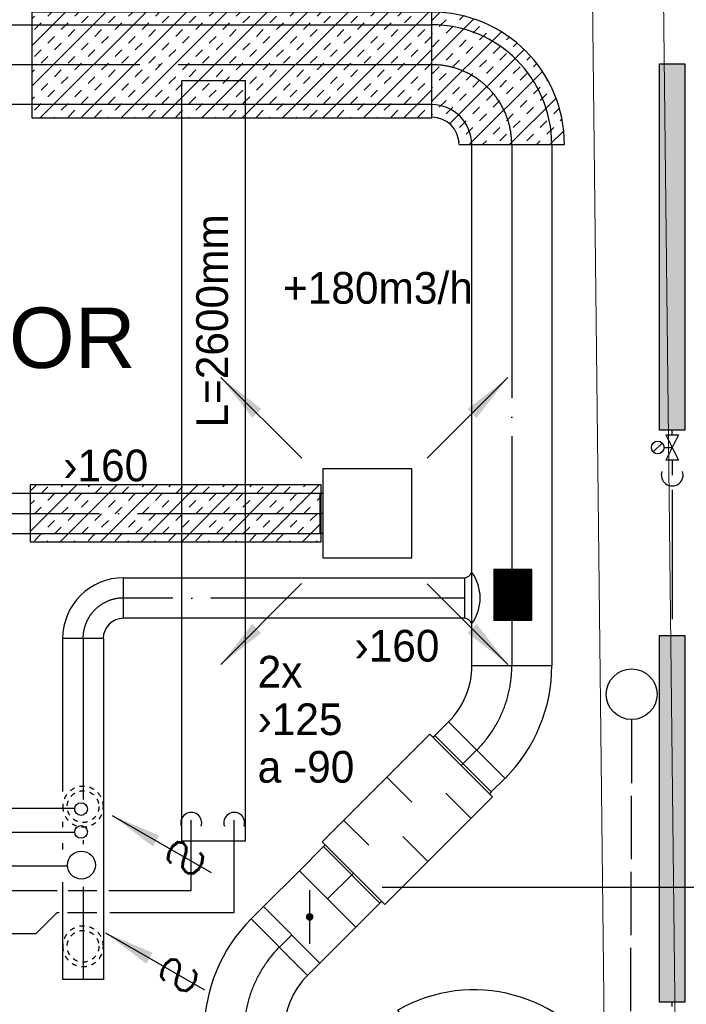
# Model space of a CAD drawing. Header units: millimetres. Extents: x 0 to 83130, y 0 to 53088.
# Tile 68 of 105: x 12113 to 14740, y 45610 to 49492. Entities that reach past the tile are written whole.
import ezdxf
from ezdxf.enums import TextEntityAlignment as Align

# ---------------------------------------------------------------- set-up
doc = ezdxf.new("R2010")
doc.units = ezdxf.units.MM
doc.header["$LTSCALE"] = 50
doc.header["$MEASUREMENT"] = 0
doc.header["$PDMODE"] = 1
for name, pattern in [('2V-CENT', [23, 20, -1.5, 0, -1.5]), ('V-GOMD', [0.8, 0.4, -0.4]), ('V-KU', [2, 1, 1]), ('V-KV', [2, 1, 1]), ('V-OV', [6, 5, -1]), ('V-SPV', [7, 5, -1, 0, -1]), ('V-V', [2, 1, 1]), ('V-VV', [8, 5, -1, 0, -1, 0, -1])]:
    doc.linetypes.add(name, pattern=pattern)
doc.layers.get('0').update_dxf_attribs({"linetype": 'CONTINUOUS'})
for name, color, linetype in [('20604A200D001$0$832 Rominfo', 7, 'CONTINUOUS'), ('V060-', 3, 'CONTINUOUS'), ('V061-', 1, 'CONTINUOUS'), ('V070-', 3, 'CONTINUOUS'), ('V071-', 1, 'CONTINUOUS'), ('V080-', 3, 'CONTINUOUS'), ('V090-', 2, 'CONTINUOUS'), ('V100-', 6, 'CONTINUOUS'), ('V110', 1, 'CONTINUOUS'), ('V110-', 6, 'CONTINUOUS'), ('V111', 3, 'CONTINUOUS'), ('xref', 7, 'CONTINUOUS')]:
    doc.layers.add(name, color=color, linetype=linetype)
doc.layers.add('20604A200D001$0$A-WALL', color=7, linetype='CONTINUOUS', lineweight=13)
doc.styles.add('20604A200D001$0$Arial', font='arial.ttf', dxfattribs={"height": 238.125})
doc.styles.add('FISO', font='fiso')
doc.styles.add('ISO', font='ISO')
doc.styles.add('SIMPLEX', font='SIMPLEX')

# ---------------------------------------------------------------- blocks, each defined once
blk = doc.blocks.new('TAK_P', base_point=(16247.5, 22586.5))
for p, q in [((16248, 22587), (16247, 22587)), ((16247, 22587), (16247, 22586)), ((16248, 22586), (16248, 22587)), ((16247, 22586), (16248, 22586))]:
    blk.add_line(p, q)
blk = doc.blocks.new('V420', base_point=(455, 404.5))
blk.add_line((455, 404.5), (464, 404.5))
blk.add_solid([(455, 404.5), (459, 405), (459, 404)])
blk = doc.blocks.new('V421', base_point=(455.5, 404.5))
at = {"rotation": 180}
blk.add_blockref('V420', (464.5, 404.5), dxfattribs=at)
blk = doc.blocks.new('V422', base_point=(16230, 22585))
blk.add_blockref('V420', (16230, 22585))
at = {"style": 'SIMPLEX'}
blk.add_text('s', height=4, rotation=90, dxfattribs=at).set_placement((16238, 22585), align=Align.CENTER)
blk = doc.blocks.new('CBOJ90_PB', base_point=(86107, 31352))
at = {"color": 0, "linetype": 'ByBlock'}
blk.add_arc((86106, 31353), 1, 270, 360, dxfattribs=at)
blk = doc.blocks.new('KBOJ90_PB', base_point=(86107, 31352))
at = {"color": 0, "linetype": 'ByBlock'}
for p, q in [((86106.5, 31353), (86107.5, 31353)), ((86106, 31352.5), (86106, 31351.5))]:
    blk.add_line(p, q, dxfattribs=at)
for radius in [1.5, 0.5]:
    blk.add_arc((86106, 31353), radius, 270, 360, dxfattribs=at)
blk = doc.blocks.new('3BOJ90_PB', base_point=(86107, 31352))
for p in [(86107, 31353), (86106, 31352)]:
    blk.add_point(p)
at = {"color": 1, "linetype": '2V-CENT'}
blk.add_blockref('CBOJ90_PB', (86107, 31352), dxfattribs=at)
at = {"color": 0, "linetype": 'ByBlock'}
blk.add_blockref('KBOJ90_PB', (86107, 31352), dxfattribs=at)
at = {"style": 'ISO', "flags": 3}
blk.add_attdef('0', (86107, 31352), '', height=1, dxfattribs=at)
blk = doc.blocks.new('C3A', base_point=(16246, 22590.5))
at = {"color": 0, "linetype": 'ByBlock'}
blk.add_line((16247, 22590.5), (16246, 22590.5), dxfattribs=at)
blk = doc.blocks.new('K3A', base_point=(16246, 22590.5))
at = {"color": 0, "linetype": 'ByBlock'}
for p, q in [((16246, 22591), (16247, 22591)), ((16247, 22591), (16247, 22590)), ((16247, 22590), (16246, 22590))]:
    blk.add_line(p, q, dxfattribs=at)
blk = doc.blocks.new('33A', base_point=(16246, 22590.5))
blk.add_point((16247, 22590.5))
at = {"color": 0, "linetype": 'ByBlock'}
blk.add_blockref('K3A', (16246, 22590.5), dxfattribs=at)
at = {"color": 1, "linetype": '2V-CENT'}
blk.add_blockref('C3A', (16246, 22590.5), dxfattribs=at)
at = {"style": 'SIMPLEX', "flags": 3}
blk.add_attdef('0', (16246, 22590.5), '', height=1, dxfattribs=at)
blk = doc.blocks.new('CBOJ45_P', base_point=(16236.061, 22619.837))
at = {"color": 0, "linetype": 'ByBlock'}
blk.add_arc((16235.44, 22621.337, 0.686), 1.5, 270, 315, dxfattribs=at)
blk = doc.blocks.new('KBOJ45_P', base_point=(16236.061, 22619.837))
at = {"color": 0, "linetype": 'ByBlock'}
for p, q in [((16236.147, 22620.63), (16236.854, 22619.923)), ((16235.44, 22619.337, 0.686), (16235.44, 22620.337, 0.686))]:
    blk.add_line(p, q, dxfattribs=at)
for radius in [1, 2]:
    blk.add_arc((16235.44, 22621.337, 0.686), radius, 270, 315, dxfattribs=at)
blk = doc.blocks.new('3BOJ45_P', base_point=(16236.061, 22619.837))
for p in [(16236.501, 22620.276), (16235.44, 22619.837)]:
    blk.add_point(p)
at = {"color": 0, "linetype": 'ByBlock'}
blk.add_blockref('KBOJ45_P', (16236.061, 22619.837), dxfattribs=at)
at = {"color": 1, "linetype": '2V-CENT'}
blk.add_blockref('CBOJ45_P', (16236.061, 22619.837), dxfattribs=at)
at = {"style": 'ISO', "flags": 3}
blk.add_attdef('0', (16236.061, 22619.837), '', height=1, dxfattribs=at)
blk = doc.blocks.new('KSP_P', base_point=(16239.5, 22597.5))
at = {"color": 0, "linetype": 'ByBlock'}
for p, q in [((16240, 22598), (16239, 22598)), ((16239, 22598), (16239, 22597)), ((16240, 22597), (16240, 22598)), ((16239, 22597), (16240, 22597))]:
    blk.add_line(p, q, dxfattribs=at)
blk = doc.blocks.new('2SP_P', base_point=(16239.5, 22597.5))
for p in [(16239, 22597.5), (16240, 22597.5)]:
    blk.add_point(p)
at = {"color": 0, "linetype": 'ByBlock'}
blk.add_blockref('KSP_P', (16239.5, 22597.5), dxfattribs=at)
at = {"style": 'SIMPLEX', "flags": 3}
blk.add_attdef('0', (16239.5, 22597.5), '', height=1, dxfattribs=at)
blk = doc.blocks.new('SPJALL', base_point=(16229, 22594))
at = {"color": 1}
blk.add_line((16228.625, 22593.625), (16229.375, 22594.375), dxfattribs=at)
at = {"color": 1, "const_width": 0.075}
blk.add_lwpolyline([(16229, 22594.0375, -1), (16229, 22593.9625, -1), (16229, 22594.0375, -1)], format="xyb", dxfattribs=at)
blk = doc.blocks.new('LD_P')
for p, q in [((-0.5, 0.5), (-0.5, -0.5)), ((0.5, 0.5), (-0.5, 0.5)), ((0.5, -0.5), (0.5, 0.5)), ((-0.5, -0.5), (0.5, -0.5))]:
    blk.add_line(p, q)
at = {"color": 1}
for p, q in [((-0.3, 0.5), (-0.3, 0.1)), ((0.1, 0.5), (0.1, 0.1)), ((-0.1, -0.5), (-0.1, -0.1)), ((0.3, -0.5), (0.3, -0.1))]:
    blk.add_line(p, q, dxfattribs=at)
blk = doc.blocks.new('BC')
at = {"color": 0}
blk.add_circle((0, 0), 0.5, dxfattribs=at)
blk = doc.blocks.new('VUN')
at = {"color": 0}
blk.add_circle((0, 0), 0.5, dxfattribs=at)
blk = doc.blocks.new('*X125')
at = {"color": 0}
for p, q in [((3232, 47779.7), (3264.5, 47812.2)), ((3341.1, 47782.7), (3356.5, 47798.2)), ((3232, 47620.6), (3397.7, 47786.3)), ((3261.5, 47756.2), (3288, 47782.7)), ((3288, 47729.7), (3314.6, 47756.2)), ((3394.1, 47729.7), (3420.6, 47756.2)), ((3232, 47461.5), (3506.1, 47735.6)), ((3232, 47726.7), (3235, 47729.7)), ((3420.6, 47703.2), (3447.1, 47729.7)), ((3235, 47676.7), (3261.5, 47703.2)), ((3341.1, 47676.7), (3367.6, 47703.2)), ((3526.7, 47703.2), (3537.9, 47714.4)), ((3553.2, 47676.7), (3567.7, 47691.1)), ((3288, 47623.6), (3314.6, 47650.2)), ((3301.9, 47372.4), (3595.6, 47666)), ((3367.6, 47650.2), (3394.1, 47676.7)), ((3473.7, 47650.2), (3500.2, 47676.7)), ((3500.2, 47623.6), (3526.7, 47650.2)), ((3314.6, 47597.1), (3341.1, 47623.6)), ((3420.6, 47597.1), (3447.1, 47623.6)), ((3606.2, 47623.6), (3621.6, 47638.9)), ((3632.8, 47597.1), (3645.6, 47610)), ((3235, 47570.6), (3261.5, 47597.1)), ((3261.5, 47544.1), (3288, 47570.6)), ((3367.6, 47544.1), (3394.1, 47570.6)), ((3379.4, 47290.7), (3667.7, 47579.1)), ((3447.1, 47570.6), (3473.7, 47597.1)), ((3553.2, 47570.6), (3579.7, 47597.1)), ((3579.7, 47544.1), (3606.2, 47570.6)), ((3394.1, 47517.6), (3420.6, 47544.1)), ((3500.2, 47517.6), (3526.7, 47544.1)), ((3685.8, 47544.1), (3687.8, 47546.1)), ((3232, 47514.6), (3235, 47517.6)), ((3314.6, 47491.1), (3341.1, 47517.6)), ((3341.1, 47464.5), (3367.6, 47491.1)), ((3447.1, 47464.5), (3473.7, 47491.1)), ((3526.7, 47491.1), (3553.2, 47517.6)), ((3632.8, 47491.1), (3659.3, 47517.6)), ((3659.3, 47464.5), (3685.8, 47491.1)), ((3261.5, 47438), (3288, 47464.5)), ((3473.7, 47438), (3500.2, 47464.5)), ((3538.5, 47290.7), (3721.4, 47473.7)), ((3579.7, 47438), (3606.2, 47464.5)), ((3232, 47408.5), (3235, 47411.5)), ((3288, 47411.5), (3314.6, 47438)), ((3394.1, 47411.5), (3420.6, 47438)), ((3420.6, 47385), (3447.1, 47411.5)), ((3526.7, 47385), (3553.2, 47411.5)), ((3606.2, 47411.5), (3632.8, 47438)), ((3712.3, 47411.5), (3734.5, 47433.7)), ((3341.1, 47358.5), (3367.6, 47385)), ((3553.2, 47358.5), (3579.7, 47385)), ((3659.3, 47358.5), (3685.8, 47385)), ((3738.8, 47385), (3744.8, 47391)), ((3367.6, 47332), (3394.1, 47358.5)), ((3473.7, 47332), (3500.2, 47358.5)), ((3500.2, 47305.4), (3526.7, 47332)), ((3606.2, 47305.4), (3632.8, 47332)), ((3685.8, 47332), (3712.3, 47358.5)), ((3697.6, 47290.7), (3751.7, 47344.8)), ((3338.8, 47303.1), (3341.1, 47305.4)), ((3432.4, 47290.7), (3447.1, 47305.4)), ((3644.6, 47290.7), (3659.3, 47305.4)), ((3750.6, 47290.7), (3754.5, 47294.6))]:
    blk.add_line(p, q, dxfattribs=at)
blk = doc.blocks.new('*X130')
at = {"color": 0}
for p, q in [((12160.6, 49230.7), (12452.4, 49522.5)), ((12160.6, 49389.8), (12293.3, 49522.5)), ((12160.6, 49495.8), (12171.1, 49506.3)), ((12194.6, 49105.6), (12611.5, 49522.5)), ((12224.1, 49506.3), (12240.3, 49522.5)), ((12330.2, 49506.3), (12346.4, 49522.5)), ((12353.7, 49105.6), (12770.6, 49522.5)), ((12356.7, 49479.8), (12383.2, 49506.3)), ((12462.8, 49479.8), (12489.3, 49506.3)), ((12512.8, 49105.6), (12929.7, 49522.5)), ((12542.3, 49506.3), (12558.5, 49522.5)), ((12648.4, 49506.3), (12664.6, 49522.5)), ((12671.9, 49105.6), (13088.8, 49522.5)), ((12674.9, 49479.8), (12701.4, 49506.3)), ((12781, 49479.8), (12807.5, 49506.3)), ((12831, 49105.6), (13247.9, 49522.5)), ((12860.5, 49506.3), (12876.7, 49522.5)), ((12966.6, 49506.3), (12982.8, 49522.5)), ((12990.1, 49105.6), (13407, 49522.5)), ((12993.1, 49479.8), (13019.6, 49506.3)), ((13099.2, 49479.8), (13125.7, 49506.3)), ((13149.2, 49105.6), (13566.1, 49522.5)), ((13178.7, 49506.3), (13194.9, 49522.5)), ((13284.8, 49506.3), (13301, 49522.5)), ((13308.3, 49105.6), (13725.2, 49522.5)), ((13311.3, 49479.8), (13337.8, 49506.3)), ((13417.4, 49479.8), (13443.9, 49506.3)), ((13496.9, 49506.3), (13513.1, 49522.5)), ((13603, 49506.3), (13619.2, 49522.5)), ((13629.5, 49479.8), (13656, 49506.3)), ((12171.1, 49453.3), (12197.6, 49479.8)), ((12277.1, 49453.3), (12303.7, 49479.8)), ((12489.3, 49453.3), (12515.8, 49479.8)), ((12595.3, 49453.3), (12621.9, 49479.8)), ((12807.5, 49453.3), (12834, 49479.8)), ((12913.5, 49453.3), (12940.1, 49479.8)), ((13125.7, 49453.3), (13152.2, 49479.8)), ((13231.7, 49453.3), (13258.3, 49479.8)), ((13443.9, 49453.3), (13470.4, 49479.8)), ((13549.9, 49453.3), (13576.5, 49479.8)), ((13735.5, 49479.8), (13737, 49481.2)), ((12224.1, 49400.2), (12250.6, 49426.8)), ((12303.7, 49426.8), (12330.2, 49453.3)), ((12409.7, 49426.8), (12436.2, 49453.3)), ((12436.2, 49400.2), (12462.8, 49426.8)), ((12542.3, 49400.2), (12568.8, 49426.8)), ((12621.9, 49426.8), (12648.4, 49453.3)), ((12727.9, 49426.8), (12754.4, 49453.3)), ((12754.4, 49400.2), (12781, 49426.8)), ((12860.5, 49400.2), (12887, 49426.8)), ((12940.1, 49426.8), (12966.6, 49453.3)), ((13046.1, 49426.8), (13072.6, 49453.3)), ((13072.6, 49400.2), (13099.2, 49426.8)), ((13178.7, 49400.2), (13205.2, 49426.8)), ((13258.3, 49426.8), (13284.8, 49453.3)), ((13364.3, 49426.8), (13390.8, 49453.3)), ((13390.8, 49400.2), (13417.4, 49426.8)), ((13496.9, 49400.2), (13523.4, 49426.8)), ((13576.5, 49426.8), (13603, 49453.3)), ((13682.5, 49426.8), (13709, 49453.3)), ((13709, 49400.2), (13735.5, 49426.8)), ((12250.6, 49373.7), (12277.1, 49400.2)), ((12356.7, 49373.7), (12383.2, 49400.2)), ((12568.8, 49373.7), (12595.3, 49400.2)), ((12674.9, 49373.7), (12701.4, 49400.2)), ((12887, 49373.7), (12913.5, 49400.2)), ((12993.1, 49373.7), (13019.6, 49400.2)), ((13205.2, 49373.7), (13231.7, 49400.2)), ((13311.3, 49373.7), (13337.8, 49400.2)), ((13523.4, 49373.7), (13549.9, 49400.2)), ((13629.5, 49373.7), (13656, 49400.2)), ((12171.1, 49347.2), (12197.6, 49373.7)), ((12383.2, 49347.2), (12409.7, 49373.7)), ((12489.3, 49347.2), (12515.8, 49373.7)), ((12701.4, 49347.2), (12727.9, 49373.7)), ((12807.5, 49347.2), (12834, 49373.7)), ((13019.6, 49347.2), (13046.1, 49373.7)), ((13125.7, 49347.2), (13152.2, 49373.7)), ((13337.8, 49347.2), (13364.3, 49373.7)), ((13443.9, 49347.2), (13470.4, 49373.7)), ((13467.4, 49105.6), (13737, 49375.2)), ((13656, 49347.2), (13682.5, 49373.7)), ((12197.6, 49320.7), (12224.1, 49347.2)), ((12303.7, 49320.7), (12330.2, 49347.2)), ((12330.2, 49294.2), (12356.7, 49320.7)), ((12436.2, 49294.2), (12462.8, 49320.7)), ((12515.8, 49320.7), (12542.3, 49347.2)), ((12621.9, 49320.7), (12648.4, 49347.2)), ((12648.4, 49294.2), (12674.9, 49320.7)), ((12754.4, 49294.2), (12781, 49320.7)), ((12834, 49320.7), (12860.5, 49347.2)), ((12940.1, 49320.7), (12966.6, 49347.2)), ((12966.6, 49294.2), (12993.1, 49320.7)), ((13072.6, 49294.2), (13099.2, 49320.7)), ((13152.2, 49320.7), (13178.7, 49347.2)), ((13258.3, 49320.7), (13284.8, 49347.2)), ((13284.8, 49294.2), (13311.3, 49320.7)), ((13390.8, 49294.2), (13417.4, 49320.7)), ((13470.4, 49320.7), (13496.9, 49347.2)), ((13576.5, 49320.7), (13603, 49347.2)), ((13603, 49294.2), (13629.5, 49320.7)), ((13709, 49294.2), (13735.5, 49320.7)), ((12160.6, 49283.7), (12171.1, 49294.2)), ((12250.6, 49267.7), (12277.1, 49294.2)), ((12462.8, 49267.7), (12489.3, 49294.2)), ((12568.8, 49267.7), (12595.3, 49294.2)), ((12781, 49267.7), (12807.5, 49294.2)), ((12887, 49267.7), (12913.5, 49294.2)), ((13099.2, 49267.7), (13125.7, 49294.2)), ((13205.2, 49267.7), (13231.7, 49294.2)), ((13417.4, 49267.7), (13443.9, 49294.2)), ((13523.4, 49267.7), (13549.9, 49294.2)), ((12197.6, 49214.6), (12224.1, 49241.1)), ((12277.1, 49241.1), (12303.7, 49267.7)), ((12383.2, 49241.1), (12409.7, 49267.7)), ((12409.7, 49214.6), (12436.2, 49241.1)), ((12515.8, 49214.6), (12542.3, 49241.1)), ((12595.3, 49241.1), (12621.9, 49267.7)), ((12701.4, 49241.1), (12727.9, 49267.7)), ((12727.9, 49214.6), (12754.4, 49241.1)), ((12834, 49214.6), (12860.5, 49241.1)), ((12913.5, 49241.1), (12940.1, 49267.7)), ((13019.6, 49241.1), (13046.1, 49267.7)), ((13046.1, 49214.6), (13072.6, 49241.1)), ((13152.2, 49214.6), (13178.7, 49241.1)), ((13231.7, 49241.1), (13258.3, 49267.7)), ((13337.8, 49241.1), (13364.3, 49267.7)), ((13364.3, 49214.6), (13390.8, 49241.1)), ((13470.4, 49214.6), (13496.9, 49241.1)), ((13549.9, 49241.1), (13576.5, 49267.7)), ((13656, 49241.1), (13682.5, 49267.7)), ((13682.5, 49214.6), (13709, 49241.1)), ((13735.5, 49267.7), (13737, 49269.1)), ((12224.1, 49188.1), (12250.6, 49214.6)), ((12330.2, 49188.1), (12356.7, 49214.6)), ((12542.3, 49188.1), (12568.8, 49214.6)), ((12648.4, 49188.1), (12674.9, 49214.6)), ((12860.5, 49188.1), (12887, 49214.6)), ((12966.6, 49188.1), (12993.1, 49214.6)), ((13178.7, 49188.1), (13205.2, 49214.6)), ((13284.8, 49188.1), (13311.3, 49214.6)), ((13496.9, 49188.1), (13523.4, 49214.6)), ((13603, 49188.1), (13629.5, 49214.6)), ((13626.5, 49105.6), (13737, 49216.1)), ((12160.6, 49177.6), (12171.1, 49188.1)), ((12171.1, 49135.1), (12197.6, 49161.6)), ((12277.1, 49135.1), (12303.7, 49161.6)), ((12356.7, 49161.6), (12383.2, 49188.1)), ((12462.8, 49161.6), (12489.3, 49188.1)), ((12489.3, 49135.1), (12515.8, 49161.6)), ((12595.3, 49135.1), (12621.9, 49161.6)), ((12674.9, 49161.6), (12701.4, 49188.1)), ((12781, 49161.6), (12807.5, 49188.1)), ((12807.5, 49135.1), (12834, 49161.6)), ((12913.5, 49135.1), (12940.1, 49161.6)), ((12993.1, 49161.6), (13019.6, 49188.1)), ((13099.2, 49161.6), (13125.7, 49188.1)), ((13125.7, 49135.1), (13152.2, 49161.6)), ((13231.7, 49135.1), (13258.3, 49161.6)), ((13311.3, 49161.6), (13337.8, 49188.1)), ((13417.4, 49161.6), (13443.9, 49188.1)), ((13443.9, 49135.1), (13470.4, 49161.6)), ((13549.9, 49135.1), (13576.5, 49161.6)), ((13629.5, 49161.6), (13656, 49188.1)), ((13735.5, 49161.6), (13737, 49163)), ((12303.7, 49108.6), (12330.2, 49135.1)), ((12409.7, 49108.6), (12436.2, 49135.1)), ((12621.9, 49108.6), (12648.4, 49135.1)), ((12727.9, 49108.6), (12754.4, 49135.1)), ((12940.1, 49108.6), (12966.6, 49135.1)), ((13046.1, 49108.6), (13072.6, 49135.1)), ((13258.3, 49108.6), (13284.8, 49135.1)), ((13364.3, 49108.6), (13390.8, 49135.1)), ((13576.5, 49108.6), (13603, 49135.1)), ((13682.5, 49108.6), (13709, 49135.1)), ((12247.6, 49105.6), (12250.6, 49108.6)), ((12459.8, 49105.6), (12462.8, 49108.6)), ((12565.8, 49105.6), (12568.8, 49108.6)), ((12778, 49105.6), (12781, 49108.6)), ((12884, 49105.6), (12887, 49108.6)), ((13096.2, 49105.6), (13099.2, 49108.6)), ((13202.2, 49105.6), (13205.2, 49108.6)), ((13414.4, 49105.6), (13417.4, 49108.6)), ((13520.4, 49105.6), (13523.4, 49108.6)), ((13732.6, 49105.6), (13735.5, 49108.6))]:
    blk.add_line(p, q, dxfattribs=at)
blk = doc.blocks.new('*X136')
at = {"color": 0}
for p, q in [((12154.8, 47474.8), (12338.1, 47658.1)), ((12154.8, 47633.9), (12179, 47658.1)), ((12197.6, 47623.6), (12224.1, 47650.2)), ((12273.1, 47433.9), (12497.2, 47658.1)), ((12277.1, 47650.2), (12285, 47658.1)), ((12383.2, 47650.2), (12391.1, 47658.1)), ((12409.7, 47623.6), (12436.2, 47650.2)), ((12432.2, 47433.9), (12656.3, 47658.1)), ((12515.8, 47623.6), (12542.3, 47650.2)), ((12591.3, 47433.9), (12815.4, 47658.1)), ((12595.3, 47650.2), (12603.2, 47658.1)), ((12701.4, 47650.2), (12709.3, 47658.1)), ((12727.9, 47623.6), (12754.4, 47650.2)), ((12750.4, 47433.9), (12974.5, 47658.1)), ((12834, 47623.6), (12860.5, 47650.2)), ((12909.5, 47433.9), (13133.6, 47658.1)), ((12913.5, 47650.2), (12921.4, 47658.1)), ((13019.6, 47650.2), (13027.5, 47658.1)), ((13046.1, 47623.6), (13072.6, 47650.2)), ((13068.6, 47433.9), (13292.7, 47658.1)), ((13152.2, 47623.6), (13178.7, 47650.2)), ((13231.7, 47650.2), (13239.6, 47658.1)), ((12224.1, 47597.1), (12250.6, 47623.6)), ((12330.2, 47597.1), (12356.7, 47623.6)), ((12542.3, 47597.1), (12568.8, 47623.6)), ((12648.4, 47597.1), (12674.9, 47623.6)), ((12860.5, 47597.1), (12887, 47623.6)), ((12966.6, 47597.1), (12993.1, 47623.6)), ((13178.7, 47597.1), (13205.2, 47623.6)), ((13284.8, 47597.1), (13300.9, 47613.3)), ((12154.8, 47580.9), (12171.1, 47597.1)), ((12171.1, 47544.1), (12197.6, 47570.6)), ((12277.1, 47544.1), (12303.7, 47570.6)), ((12356.7, 47570.6), (12383.2, 47597.1)), ((12462.8, 47570.6), (12489.3, 47597.1)), ((12489.3, 47544.1), (12515.8, 47570.6)), ((12595.3, 47544.1), (12621.9, 47570.6)), ((12674.9, 47570.6), (12701.4, 47597.1)), ((12781, 47570.6), (12807.5, 47597.1)), ((12807.5, 47544.1), (12834, 47570.6)), ((12913.5, 47544.1), (12940.1, 47570.6)), ((12993.1, 47570.6), (13019.6, 47597.1)), ((13099.2, 47570.6), (13125.7, 47597.1)), ((13125.7, 47544.1), (13152.2, 47570.6)), ((13231.7, 47544.1), (13258.3, 47570.6)), ((12303.7, 47517.6), (12330.2, 47544.1)), ((12409.7, 47517.6), (12436.2, 47544.1)), ((12621.9, 47517.6), (12648.4, 47544.1)), ((12727.9, 47517.6), (12754.4, 47544.1)), ((12940.1, 47517.6), (12966.6, 47544.1)), ((13046.1, 47517.6), (13072.6, 47544.1)), ((13258.3, 47517.6), (13284.8, 47544.1)), ((12224.1, 47491.1), (12250.6, 47517.6)), ((12250.6, 47464.5), (12277.1, 47491.1)), ((12356.7, 47464.5), (12383.2, 47491.1)), ((12436.2, 47491.1), (12462.8, 47517.6)), ((12542.3, 47491.1), (12568.8, 47517.6)), ((12568.8, 47464.5), (12595.3, 47491.1)), ((12674.9, 47464.5), (12701.4, 47491.1)), ((12754.4, 47491.1), (12781, 47517.6)), ((12860.5, 47491.1), (12887, 47517.6)), ((12887, 47464.5), (12913.5, 47491.1)), ((12993.1, 47464.5), (13019.6, 47491.1)), ((13072.6, 47491.1), (13099.2, 47517.6)), ((13178.7, 47491.1), (13205.2, 47517.6)), ((13205.2, 47464.5), (13231.7, 47491.1)), ((13227.7, 47433.9), (13300.9, 47507.2)), ((12171.1, 47438), (12197.6, 47464.5)), ((12383.2, 47438), (12409.7, 47464.5)), ((12489.3, 47438), (12515.8, 47464.5)), ((12701.4, 47438), (12727.9, 47464.5)), ((12807.5, 47438), (12834, 47464.5)), ((13019.6, 47438), (13046.1, 47464.5)), ((13125.7, 47438), (13152.2, 47464.5)), ((12220, 47433.9), (12224.1, 47438)), ((12326.1, 47433.9), (12330.2, 47438)), ((12538.2, 47433.9), (12542.3, 47438)), ((12644.3, 47433.9), (12648.4, 47438)), ((12856.4, 47433.9), (12860.5, 47438)), ((12962.5, 47433.9), (12966.6, 47438)), ((13174.6, 47433.9), (13178.7, 47438)), ((13280.7, 47433.9), (13284.8, 47438))]:
    blk.add_line(p, q, dxfattribs=at)
blk = doc.blocks.new('*X123')
at = {"color": 0}
for p, q in [((52042.3, 22944.8), (52338.1, 23240.6)), ((52042.3, 22953.7), (52329.2, 23240.6)), ((52042.3, 22962.5), (52320.4, 23240.6)), ((52042.3, 22971.4), (52311.6, 23240.6)), ((52042.3, 22980.2), (52302.7, 23240.6)), ((52042.3, 22989), (52293.9, 23240.6)), ((52042.3, 22997.9), (52285, 23240.6)), ((52042.3, 23006.7), (52276.2, 23240.6)), ((52042.3, 23015.6), (52267.4, 23240.6)), ((52042.3, 23024.4), (52258.5, 23240.6)), ((52042.3, 23033.2), (52249.7, 23240.6)), ((52042.3, 23042.1), (52240.8, 23240.6)), ((52042.3, 23050.9), (52232, 23240.6)), ((52042.3, 23059.7), (52223.2, 23240.6)), ((52042.3, 23068.6), (52214.3, 23240.6)), ((52042.3, 23077.4), (52205.5, 23240.6)), ((52042.3, 23086.3), (52196.7, 23240.6)), ((52042.3, 23095.1), (52187.8, 23240.6)), ((52042.3, 23103.9), (52179, 23240.6)), ((52042.3, 23112.8), (52170.1, 23240.6)), ((52042.3, 23121.6), (52161.3, 23240.6)), ((52042.3, 23130.5), (52152.5, 23240.6)), ((52042.3, 23139.3), (52143.6, 23240.6)), ((52042.3, 23148.1), (52134.8, 23240.6)), ((52042.3, 23157), (52125.9, 23240.6)), ((52042.3, 23165.8), (52117.1, 23240.6)), ((52042.3, 23174.7), (52108.3, 23240.6)), ((52042.3, 23183.5), (52099.4, 23240.6)), ((52042.3, 23192.3), (52090.6, 23240.6)), ((52042.3, 23201.2), (52081.7, 23240.6)), ((52042.3, 23210), (52072.9, 23240.6)), ((52042.3, 23218.8), (52064.1, 23240.6)), ((52042.3, 23227.7), (52055.2, 23240.6)), ((52042.3, 23236.5), (52046.4, 23240.6)), ((52046.9, 22940.6), (52346.9, 23240.6)), ((52055.8, 22940.6), (52355.8, 23240.6)), ((52064.6, 22940.6), (52364.6, 23240.6)), ((52073.4, 22940.6), (52373.4, 23240.6)), ((52082.3, 22940.6), (52382.3, 23240.6)), ((52091.1, 22940.6), (52391.1, 23240.6)), ((52099.9, 22940.6), (52399.9, 23240.6)), ((52108.8, 22940.6), (52408.8, 23240.6)), ((52117.6, 22940.6), (52417.6, 23240.6)), ((52126.5, 22940.6), (52426.5, 23240.6)), ((52135.3, 22940.6), (52435.3, 23240.6)), ((52144.1, 22940.6), (52442.3, 23238.8)), ((52153, 22940.6), (52442.3, 23229.9)), ((52161.8, 22940.6), (52442.3, 23221.1)), ((52170.7, 22940.6), (52442.3, 23212.3)), ((52179.5, 22940.6), (52442.3, 23203.4)), ((52188.3, 22940.6), (52442.3, 23194.6)), ((52197.2, 22940.6), (52442.3, 23185.7)), ((52206, 22940.6), (52442.3, 23176.9)), ((52214.9, 22940.6), (52442.3, 23168.1)), ((52223.7, 22940.6), (52442.3, 23159.2)), ((52232.5, 22940.6), (52442.3, 23150.4)), ((52241.4, 22940.6), (52442.3, 23141.5)), ((52250.2, 22940.6), (52442.3, 23132.7)), ((52259, 22940.6), (52442.3, 23123.9)), ((52267.9, 22940.6), (52442.3, 23115)), ((52276.7, 22940.6), (52442.3, 23106.2)), ((52285.6, 22940.6), (52442.3, 23097.4)), ((52294.4, 22940.6), (52442.3, 23088.5)), ((52303.2, 22940.6), (52442.3, 23079.7)), ((52312.1, 22940.6), (52442.3, 23070.8)), ((52320.9, 22940.6), (52442.3, 23062)), ((52329.8, 22940.6), (52442.3, 23053.2)), ((52338.6, 22940.6), (52442.3, 23044.3)), ((52347.4, 22940.6), (52442.3, 23035.5)), ((52356.3, 22940.6), (52442.3, 23026.6)), ((52365.1, 22940.6), (52442.3, 23017.8)), ((52374, 22940.6), (52442.3, 23009)), ((52382.8, 22940.6), (52442.3, 23000.1)), ((52391.6, 22940.6), (52442.3, 22991.3)), ((52400.5, 22940.6), (52442.3, 22982.4)), ((52409.3, 22940.6), (52442.3, 22973.6)), ((52418.1, 22940.6), (52442.3, 22964.8)), ((52427, 22940.6), (52442.3, 22955.9)), ((52435.8, 22940.6), (52442.3, 22947.1))]:
    blk.add_line(p, q, dxfattribs=at)
blk = doc.blocks.new('20604A200D001')
at = {"layer": '20604A200D001$0$A-WALL'}
for p, q in [((29826.7, 48333.2), (30165.9, 18801.1)), ((30445.9, 18803.5), (30106.7, 48335.2))]:
    blk.add_line(p, q, dxfattribs=at)
at = {"layer": '20604A200D001$0$832 Rominfo', "color": 7, "style": '20604A200D001$0$Arial'}
blk.add_text('KONTOR', height=238.12, dxfattribs=at).set_placement((26616.5, 45788.5))

msp = doc.modelspace()

# ---------------------------------------------------------------- linework, layer by layer
at = {"layer": 'V060-', "color": 1, "linetype": 'Continuous'}
for p, q in [((13737, 49107.5), (13737, 49522.5)), ((13844.5, 49000), (14259.5, 49000))]:
    msp.add_line(p, q, dxfattribs=at)
at = {"layer": 'V060-', "linetype": 'Continuous'}
for p, q in [((11226.35, 49472.5), (13737.25, 49472.5)), ((13737.25, 49157.5), (11226.35, 49157.5)), ((13894.5, 46946, 307), (13894.5, 49000)), ((14209.5, 49000), (14209.5, 46946, 307)), ((11427.6, 47625), (13297.48, 47625)), ((13297.48, 47465), (11427.6, 47465)), ((12522.48, 47292.01, -11), (13866.47, 47292.01, -11)), ((13866.47, 47132.01, -11), (12522.48, 47132.01, -11)), ((12283, 46448.48, -171), (12283, 47052.41, -171)), ((12443, 47052.41, -171), (12443, 45707.74, -171)), ((13748.48, 46669.93, 307.23), (13802.84, 46724.29, 307.23)), ((14025.58, 46501.56, 307.23), (13971.22, 46447.2, 307.23)), ((12283, 46308.86, -171), (12283, 46329.86, -171)), ((12283, 46219.89, -171), (12283, 46245.84, -171)), ((13215.13, 46136.59, 307.23), (13310.07, 46231.53, 307.23)), ((12283, 45707.74, -171), (12283, 46091.39, -171)), ((13532.81, 46008.79, 307.23), (13437.87, 45913.85, 307.23)), ((13025.02, 45946.48, 307.23), (13073.71, 45995.17, 307.23)), ((13296.45, 45772.43, 307.23), (13247.76, 45723.74, 307.23))]:
    msp.add_line(p, q, dxfattribs=at)
at = {"layer": 'V060-', "color": 1, "linetype": '2V-CENT'}
for p, q in [((13737.25, 49315), (11226.35, 49315)), ((14052, 49000), (14052, 46946, 307)), ((11427.6, 47545), (13297.48, 47545)), ((13866.47, 47212.01, -11), (12522.48, 47212.01, -11)), ((12363, 47052.41, -171), (12363, 46417.59, -171)), ((13914.21, 46612.93, 307.23), (13859.85, 46558.57, 307.23)), ((12363, 46256.96, -171), (12363, 46240.9, -171)), ((13421.44, 46120.16, 307.23), (13326.5, 46025.22, 307.23)), ((12363, 46072.86, -171), (12363, 45707.74, -171)), ((13185.08, 45883.8, 307.23), (13136.39, 45835.11, 307.23))]:
    msp.add_line(p, q, dxfattribs=at)
at = {"layer": 'V060-'}
msp.add_line((13866.47, 47292.01, -11), (13866.47, 47132.01, -11), dxfattribs=at)
at = {"layer": 'V060-', "linetype": 'ByBlock'}
msp.add_line((12443.06, 45707.95, -11), (12283.06, 45707.95, -11), dxfattribs=at)
at = {"layer": 'V060-', "color": 1}
for points in [[(12160.58, 49105.59), (13737, 49105.59), (13737, 49522.5), (12160.58, 49522.5)], [(12154.84, 47433.94), (13300.91, 47433.94), (13300.91, 47658.06), (12154.84, 47658.06)]]:
    msp.add_lwpolyline(points, close=True, dxfattribs=at)
at = {"layer": 'V060-'}
msp.add_lwpolyline([(13980.85, 47324.34), (13980.85, 47124.34), (14130.85, 47124.34), (14130.85, 47324.34)], close=True, dxfattribs=at)
at = {"layer": 'V060-', "linetype": 'V-GOMD'}
for centre in [(12363, 46389.42), (12363, 45838.65)]:
    msp.add_circle(centre, 62.5, dxfattribs=at)
at = {"layer": 'V060-', "color": 1, "linetype": 'Continuous'}
for radius in [522.5, 107.5]:
    msp.add_arc((13737, 49000), radius, 0, 90, dxfattribs=at)
at = {"layer": 'V060-', "color": 1, "linetype": '2V-CENT'}
msp.add_arc((13737, 49000), 315, 0, 90, dxfattribs=at)
at = {"layer": 'V060-'}
for centre, radius, start, end in [((13862.86, 47326.47, -11), 34.65, 275.97805, 337.40152), ((13754.16, 47212.01, -11), 173.28, 324.2869, 395.7131), ((13862.86, 47097.55, -11), 34.65, 22.59848, 84.02195)]:
    msp.add_arc(centre, radius, start, end, dxfattribs=at)
at = {"layer": 'V061-'}
msp.add_line((13541.59, 46071.46), (16502.68, 46071.46), dxfattribs=at)
at = {"layer": 'V070-', "linetype": 'V-GOMD'}
for centre, start, end in [((12363, 46389.42), 359.99993, 539.99993), ((12363, 46389.42), 179.99993, 359.99993), ((12363, 45838.65), 359.99993, 539.99993), ((12363, 45838.65), 179.99993, 359.99993)]:
    msp.add_arc(centre, 80, start, end, dxfattribs=at)
at = {"layer": 'V080-', "linetype": 'V-VV'}
msp.add_line((12329.35, 46382.63), (11940.91, 46382.63), dxfattribs=at)
at = {"layer": 'V080-', "linetype": 'V-KV'}
msp.add_line((12329.35, 46287.54), (8864.34, 46287.54), dxfattribs=at)
at = {"layer": 'V090-', "linetype": 'V-OV'}
msp.add_line((14524.25, 46732.44), (14509.32, 43184.68), dxfattribs=at)
at = {"layer": 'V090-', "linetype": 'V-SPV'}
msp.add_line((12301.81, 46154.92), (11923.68, 46154.92), dxfattribs=at)
at = {"layer": 'V100-', "linetype": 'V-V'}
for p, q in [((14684.19, 47855.48), (14684.19, 47873.25)), ((14684.19, 47755.48), (14684.19, 47697.04)), ((14684.19, 47638.08), (14684.19, 47128.18)), ((14684.19, 45600.98), (14684.19, 45618.75))]:
    msp.add_line(p, q, dxfattribs=at)
at = {"layer": 'V100-', "color": 1}
for p, q in [((14659.19, 47855.48), (14709.19, 47755.48)), ((14709.19, 47855.48), (14659.19, 47755.48)), ((14659.19, 47855.48), (14709.19, 47855.48)), ((14645.01, 47823.16), (14609.66, 47787.8)), ((14652.33, 47805.48), (14684.19, 47805.48)), ((14709.19, 47755.48), (14659.19, 47755.48))]:
    msp.add_line(p, q, dxfattribs=at)
for points in [[(14734.19, 47873.25), (14634.19, 47873.25), (14634.19, 49318.25), (14734.19, 49318.25)], [(14734.19, 45618.75), (14634.19, 45618.75), (14634.19, 47063.75), (14734.19, 47063.75)]]:
    msp.add_lwpolyline(points, close=True, dxfattribs=at)
msp.add_circle((14627.33, 47805.48), 25, dxfattribs=at)
msp.add_arc((14684.19, 47697.04), 43.12, 160.85723, 379.14277, dxfattribs=at)
at = {"layer": 'V100-'}
for points in [[(14634.19, 47873.25), (14734.19, 47873.25), (14634.19, 49318.25), (14734.19, 49318.25)], [(14634.19, 45618.75), (14734.19, 45618.75), (14634.19, 47063.75), (14734.19, 47063.75)]]:
    msp.add_trace(points, dxfattribs=at)
at = {"layer": 'V110'}
msp.add_lwpolyline([(12752.32, 46252.6), (12752.32, 49252.6), (13002.32, 49252.6), (13002.32, 46252.6)], close=True, dxfattribs=at)
at = {"layer": 'V110-', "linetype": 'V-KU'}
for p, q in [((12789.27, 46058.79), (12789.27, 46335.74)), ((12958.57, 45972.42), (12958.57, 46335.74)), ((11708.67, 46058.79), (12261.06, 46058.79)), ((12304.55, 46058.79), (12417.29, 46058.79)), ((12463.99, 46058.79), (12789.27, 46058.79)), ((12178.46, 45889.49), (12261.39, 45972.42)), ((12261.39, 45972.42), (12269.12, 45972.42)), ((12301.33, 45972.42), (12417.29, 45972.42)), ((12468.82, 45972.42), (12958.57, 45972.42)), ((11940.89, 45889.49), (12178.46, 45889.49))]:
    msp.add_line(p, q, dxfattribs=at)
at = {"layer": 'V110-', "color": 1}
for centre in [(12789.27, 46325.47), (12958.57, 46325.47)]:
    msp.add_arc(centre, 41.12, 340.88502, 559.11498, dxfattribs=at)

# ---------------------------------------------------------------- block references
at = {"layer": 'V060-', "color": 1}
for name, p in [('*X130', (0, 0)), ('*X125', (10505, 1709.27)), ('*X136', (0, 0))]:
    msp.add_blockref(name, p, dxfattribs=at)
at = {"layer": 'V060-', "linetype": 'Continuous'}
for name, p, xscale, yscale, zscale, rotation in [('3BOJ90_PB', (14052, 49315), 315, 315, 315, 90), ('3BOJ90_PB', (12362.48, 47212.01, -11), 160, 160, 160, 180), ('3BOJ45_P', (14052.39, 46750.39, 307), 315, 315, 315, 45), ('33A', (13852.78, 46551.49, 307.23), 10, 315, 10, 44.99999999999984), ('33A', (13428.51, 46127.23, 307.23), 10, 315, 10, 225), ('2SP_P', (13255.79, 45954.51, 307.23), 200, 315, 200, 225), ('3BOJ45_P', (12998, 45696.72, 91), 315, 315, 315, 225), ('3BOJ90_PB', (14049.37, 45613.37), 400, 400, 400, 120)]:
    msp.add_blockref(name, p, dxfattribs=dict(at, xscale=xscale, yscale=yscale, zscale=zscale, rotation=rotation))
at = {"layer": 'V060-'}
for name, p, xscale, yscale, zscale, rotation in [('*X123', (2510.54, 73345.48), 0.5, 0.5, 0.5, 270), ('LD_P', (13640.65, 46339.36, 307.23), 600, 350, 600, 225), ('SPJALL', (13255.79, 45954.51, 307.23), 200, 200, 200, 225)]:
    msp.add_blockref(name, p, dxfattribs=dict(at, xscale=xscale, yscale=yscale, zscale=zscale, rotation=rotation))
at = {"layer": 'V070-'}
for name, p, xscale, yscale, zscale, rotation in [('V421', (13224.33, 47763.2), 50, 50, 50, 135), ('V421', (13718.95, 47763.07), 50, 50, 50, 45), ('TAK_P', (13482.8, 47545.96), 350, 350, 350, 180), ('V421', (13224.21, 47268.58), 50, 50, 50, 225), ('V421', (13718.83, 47268.45), 50, 50, 50, 315), ('V422', (12477.51, 46353.98), -50, 50, 50, 150), ('V422', (12451.35, 45891.51), -50, 50, 50, 150)]:
    msp.add_blockref(name, p, dxfattribs=dict(at, xscale=xscale, yscale=yscale, zscale=zscale, rotation=rotation))
at = {"layer": 'V070-', "linetype": 'Continuous', "xscale": 10, "yscale": 160, "zscale": 10, "rotation": 180}
msp.add_blockref('33A', (13307.8, 47545.96), dxfattribs=at)
at = {"layer": 'V080-', "color": 1, "xscale": 50, "yscale": 50, "zscale": 50}
for p in [(12355.34, 46379.54), (12355.34, 46289.61)]:
    msp.add_blockref('VUN', p, dxfattribs=at)
at = {"layer": 'V090-', "color": 1, "xscale": 200, "yscale": 200, "zscale": 200}
msp.add_blockref('BC', (14524.55, 46832.43), dxfattribs=at)
at = {"layer": 'V090-', "color": 1, "xscale": 110, "yscale": 110, "zscale": 110, "rotation": 90}
msp.add_blockref('VUN', (12356.62, 46158.67), dxfattribs=at)
at = {"layer": 'xref'}
msp.add_blockref('20604A200D001', (-15469.5, 2330.58), dxfattribs=at)

# ---------------------------------------------------------------- texts
at = {"layer": 'V061-', "color": 1, "style": 'FISO'}
for p in [(12285.29, 47672.3), (13432.61, 46961.32)]:
    msp.add_text('›160', height=125, dxfattribs=at).set_placement(p)
at = {"layer": 'V071-', "color": 1, "style": 'FISO'}
for s, p in [('+180m3/h', (13150.63, 48372.46)), ('2x', (13050.83, 46858.92)), ('›125', (13050.83, 46671.42)), ('a -90', (13050.83, 46483.92))]:
    msp.add_text(s, height=125, dxfattribs=at).set_placement(p)
at = {"layer": 'V111', "color": 1, "style": 'FISO'}
msp.add_text('L=2600mm', height=125, rotation=90, dxfattribs=at).set_placement((12934, 47884.07))

doc.saveas('drawing.dxf')
